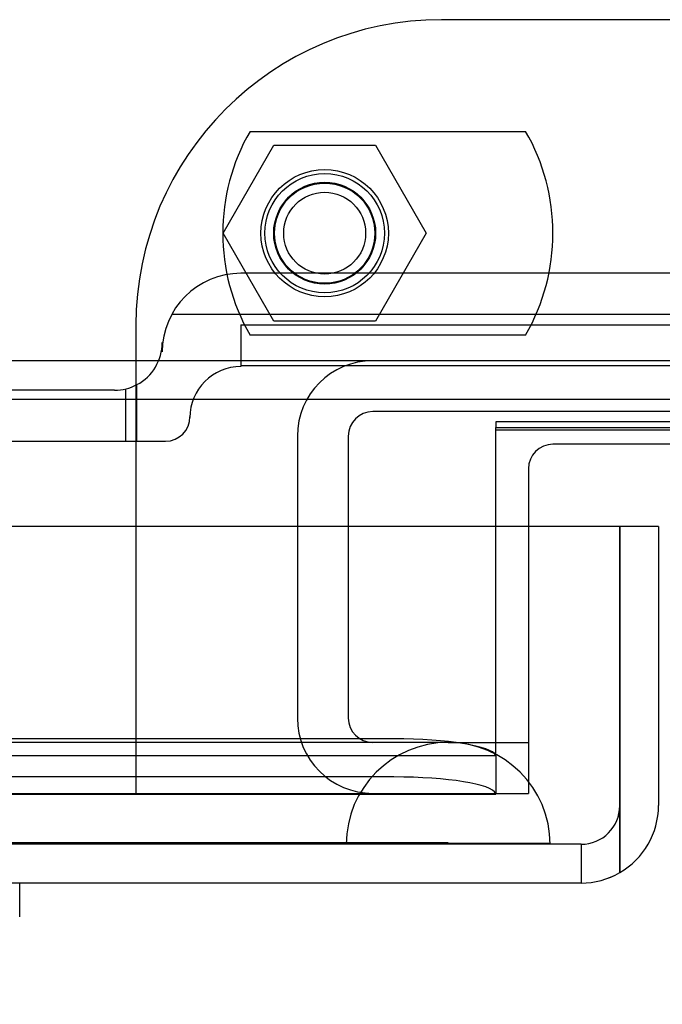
# Model space of a CAD drawing. Header units: inches. Extents: x 1 to 359, y -2 to 239.
# Tile 32 of 53: x 123.45 to 125.03, y 193.45 to 195.86. Entities that reach past the tile are written whole.
import ezdxf
from ezdxf.enums import TextEntityAlignment as Align
from ezdxf.lldxf.tags import DXFTag

# ---------------------------------------------------------------- set-up
doc = ezdxf.new("R2010")
doc.units = ezdxf.units.IN
doc.header["$MEASUREMENT"] = 0
for name, color, linetype in [('COM70098', 7, 'Continuous'), ('COM70220', 7, 'Continuous'), ('COM70739-10', 7, 'Continuous'), ('COM70838', 7, 'Continuous'), ('COM71195-9', 7, 'Continuous'), ('COM71298-4', 7, 'Continuous'), ('COM71299-4', 7, 'Continuous'), ('Default', 7, 'Continuous'), ('GSK87756', 7, 'Continuous'), ('HAN13068', 7, 'Continuous'), ('NTS86070', 7, 'Continuous'), ('SCC180005', 7, 'Continuous')]:
    doc.layers.add(name, color=color, linetype=linetype)
doc.styles.add('SEACAD_Times_New_Roman', font='times.ttf')
tags = doc.linetypes.add('HIDDEN2', pattern=[0.1875, 0.125, -0.0625]).pattern_tags.tags
tags[6:7] = [DXFTag(74, 4), DXFTag(75, 0), DXFTag(340, '0'), DXFTag(46, 0.0), DXFTag(50, 0.0), DXFTag(44, 0.0), DXFTag(45, 0.0)]
tags[4:5] = [DXFTag(74, 4), DXFTag(75, 0), DXFTag(340, '0'), DXFTag(46, 0.0), DXFTag(50, 0.0), DXFTag(44, 0.0), DXFTag(45, 0.0)]
doc.dimstyles.new('HAMMOND_(STH_-_540x360)', dxfattribs={"dimtxt": 2, "dimasz": 2.5, "dimexe": 1, "dimexo": 1, "dimgap": 0.5, "dimtad": 0, "dimtih": 1, "dimtoh": 1, "dimzin": 0, "dimdsep": 46, "dimtxsty": 'SEACAD_Times_New_Roman', "dimblk1": '_SE_FILLED', "dimblk2": '_SE_FILLED', "dimsah": 1, "dimcen": 1, "dimadec": 0, "dimazin": 0, "dimtfac": 0.8, "dimtofl": 0, "dimtmove": 0, "dimatfit": 3, "dimfxl": 1, "dimtolj": 1, "dimtzin": 0, "dimarcsym": 0})

# ---------------------------------------------------------------- blocks, each defined once
blk = doc.blocks.new('SE3')
at = {"layer": 'COM70098', "color": 7, "linetype": 'HIDDEN2'}
for p, q in [((127.9842, 195.8645), (124.4842, 195.8645)), ((123.7342, 195.1145), (123.7342, 193.9655)), ((124.6972, 194.6205), (124.6972, 193.9655)), ((123.7342, 193.9655), (124.6972, 193.9655))]:
    blk.add_line(p, q, dxfattribs=at)
at = {"layer": 'COM70098', "color": 7, "linetype": 'Continuous'}
for p, q in [((127.7112, 194.8225), (124.7572, 194.8225)), ((124.6972, 194.7625), (124.6972, 194.6205))]:
    blk.add_line(p, q, dxfattribs=at)
at = {"layer": 'COM70098', "color": 7, "linetype": 'HIDDEN2'}
blk.add_circle((124.1972, 195.3405), 0.1562, dxfattribs=at)
blk.add_arc((124.4842, 195.1145), 0.75, 90, 180, dxfattribs=at)
at = {"layer": 'COM70098', "color": 7, "linetype": 'Continuous'}
blk.add_arc((124.7572, 194.7625), 0.06, 90, 180, dxfattribs=at)
at = {"layer": 'COM70220', "color": 7, "linetype": 'HIDDEN2'}
for p, q in [((124.2502, 194.0905), (103.7822, 194.0905)), ((124.5002, 194.0905), (124.2502, 194.0905)), ((124.2502, 193.8445), (103.7822, 193.8445)), ((124.2502, 193.8425), (103.7822, 193.8425)), ((124.2502, 193.8415), (103.7822, 193.8415)), ((124.5002, 193.8445), (124.2502, 193.8445)), ((124.7492, 193.8425), (124.2502, 193.8425)), ((124.7492, 193.8415), (124.2502, 193.8415)), ((124.2512, 193.8425), (124.5002, 193.8445)), ((124.2512, 193.8415), (124.2512, 193.8425)), ((124.5002, 193.8445), (124.7492, 193.8425)), ((124.7492, 193.8425), (124.7492, 193.8415))]:
    blk.add_line(p, q, dxfattribs=at)
blk.add_arc((124.5002, 193.8405), 0.25, 0, 180, dxfattribs=at)
at = {"layer": 'COM70739-10', "color": 7, "linetype": 'HIDDEN2'}
for p, q in [((128.1532, 194.9025), (124.3152, 194.9025)), ((124.1302, 194.8425), (124.1302, 194.1505)), ((124.2552, 194.8425), (124.2552, 194.1505)), ((124.5002, 194.0905), (124.6972, 194.0905))]:
    blk.add_line(p, q, dxfattribs=at)
for centre, radius, start, end in [((124.3152, 194.8425), 0.185, 90, 180), ((124.3152, 194.8425), 0.06, 90, 180), ((124.3152, 194.1505), 0.185, 180, 270), ((124.3152, 194.1505), 0.06, 180, 270)]:
    blk.add_arc(centre, radius, start, end, dxfattribs=at)
at = {"layer": 'COM70838', "color": 7, "linetype": 'HIDDEN2'}
for p, q in [((125.1117, 195.242), (123.9917, 195.242)), ((123.8226, 195.142), (125.2367, 195.142)), ((123.9917, 195.1156), (125.1117, 195.1156)), ((123.9917, 195.1156), (123.9917, 195.013)), ((123.7987, 195.049), (123.7987, 195.072)), ((123.9917, 195.0156), (125.2367, 195.0156)), ((123.7367, 194.83), (123.7367, 194.9688)), ((123.6817, 194.955), (123.0233, 194.955)), ((123.7091, 194.83), (123.7091, 194.9583)), ((123.8667, 194.89), (123.8667, 194.888)), ((123.0233, 194.83), (123.7367, 194.83)), ((123.7367, 194.83), (123.8067, 194.83))]:
    blk.add_line(p, q, dxfattribs=at)
for centre, radius, start, end in [((123.9917, 195.049), 0.193, 90, 180), ((123.6817, 195.072), 0.117, 298.0398, 0), ((123.9917, 194.888), 0.125, 90, 180), ((123.6817, 195.072), 0.117, 270, 298.0398), ((123.8067, 194.89), 0.06, 270, 0)]:
    blk.add_arc(centre, radius, start, end, dxfattribs=at)
at = {"layer": 'COM71195-9', "color": 7, "linetype": 'Continuous'}
for p, q in [((124.9212, 194.6205), (103.1113, 194.6205)), ((124.9212, 193.9355), (124.9212, 194.6205)), ((125.0162, 194.6205), (124.9212, 194.6205)), ((124.9212, 194.6205), (124.9212, 193.9355)), ((125.0162, 194.6205), (125.0162, 193.9355)), ((124.9212, 193.9355), (124.9212, 193.771)), ((124.9212, 193.771), (124.9212, 193.9355)), ((124.8262, 193.7455), (103.2062, 193.7455))]:
    blk.add_line(p, q, dxfattribs=at)
at = {"layer": 'COM71195-9', "color": 7, "linetype": 'HIDDEN2'}
for q in [(103.2062, 193.8405), (124.8262, 193.7455)]:
    blk.add_line((124.8262, 193.8405), q, dxfattribs=at)
blk.add_arc((124.8262, 193.9355), 0.095, 270, 0, dxfattribs=at)
at = {"layer": 'COM71195-9', "color": 7, "linetype": 'Continuous'}
for start, end in [(300, 0), (270, 300)]:
    blk.add_arc((124.8262, 193.9355), 0.19, start, end, dxfattribs=at)
at = {"layer": 'COM71195-9', "color": 7, "linetype": 'HIDDEN2'}
blk.add_ellipse((124.8262, 193.9355), major_axis=(0, 0.095), ratio=0.999171, start_param=3.141593, end_param=4.712389, dxfattribs=at)
at = {"layer": 'COM71195-9', "color": 7, "linetype": 'Continuous'}
blk.add_ellipse((124.8262, 193.9355), major_axis=(0, 0.19), ratio=0.999171, start_param=3.141593, end_param=3.665191, dxfattribs=at)
at = {"layer": 'COM71298-4', "color": 7, "linetype": 'HIDDEN2'}
for p, q in [((150.1692, 195.0275), (102.2992, 195.0275)), ((124.6172, 194.1062), (124.6172, 194.6205)), ((124.3672, 194.0993), (103.8292, 194.0993)), ((124.6172, 194.0592), (124.6172, 194.1062)), ((103.5796, 194.0582), (124.6169, 194.0582)), ((124.6166, 194.0589), (124.6169, 194.059)), ((124.6172, 194.0592), (124.6172, 193.9634)), ((124.3672, 194.0058), (103.8292, 194.0058)), ((103.5792, 193.9632), (124.6172, 193.9632)), ((124.6172, 193.9634), (124.6166, 193.9654)), ((124.6172, 193.9632), (124.6172, 193.9634))]:
    blk.add_line(p, q, dxfattribs=at)
at = {"layer": 'COM71298-4', "color": 7, "linetype": 'Continuous'}
for p, q in [((150.1692, 194.9325), (102.2992, 194.9325)), ((124.6172, 194.6205), (124.6172, 194.8637)), ((124.6172, 194.8637), (127.8512, 194.8637))]:
    blk.add_line(p, q, dxfattribs=at)
at = {"layer": 'COM71298-4', "color": 7, "linetype": 'HIDDEN2'}
for centre in [(124.3672, 194.0559), (124.3672, 193.9624)]:
    blk.add_ellipse(centre, major_axis=(0.25, 0), ratio=0.173648, start_param=0.070105, end_param=1.570796, dxfattribs=at)
at = {"layer": 'COM71299-4', "color": 7, "linetype": 'HIDDEN2'}
for p, q in [((124.6172, 194.8773), (124.6172, 194.8637)), ((127.8512, 194.8773), (124.6172, 194.8773)), ((127.8512, 194.8574), (124.6172, 194.8574)), ((103.5792, 193.9655), (123.7342, 193.9655))]:
    blk.add_line(p, q, dxfattribs=at)
at = {"layer": 'GSK87756', "color": 7, "linetype": 'HIDDEN2'}
blk.add_circle((124.1972, 195.3405), 0.125, dxfattribs=at)
at = {"layer": 'HAN13068', "color": 7, "linetype": 'Continuous'}
blk.add_line((123.4491, 193.6626), (123.4491, 193.7455), dxfattribs=at)
at = {"layer": 'NTS86070', "color": 7, "linetype": 'HIDDEN2'}
for p, q in [((124.0142, 195.5905), (124.6902, 195.5905)), ((124.6902, 195.0905), (124.0142, 195.0905))]:
    blk.add_line(p, q, dxfattribs=at)
for radius in [0.1465, 0.125, 0.1005]:
    blk.add_circle((124.1972, 195.3405), radius, dxfattribs=at)
for centre, start, end in [((124.4472, 195.3405), 150, 210), ((124.2572, 195.3405), 330, 30)]:
    blk.add_arc(centre, 0.5, start, end, dxfattribs=at)
at = {"layer": 'SCC180005', "color": 7, "linetype": 'HIDDEN2'}
for p, q in [((123.9478, 195.3405), (124.0725, 195.5565)), ((124.0725, 195.5565), (124.3219, 195.5565)), ((124.3219, 195.5565), (124.4466, 195.3405)), ((124.0725, 195.1245), (123.9478, 195.3405)), ((124.4466, 195.3405), (124.3219, 195.1245)), ((124.3219, 195.1245), (124.0725, 195.1245))]:
    blk.add_line(p, q, dxfattribs=at)
blk.add_circle((124.1972, 195.3405), 0.123, dxfattribs=at)
blk = doc.blocks.new('DMBLK152')
at = {"layer": 'Default', "linetype": 'Continuous', "transparency": 16777216}
for points in [[(105.5162, 188.8419), (105.5162, 189.6753), (103.0162, 189.2586)], [(122.5162, 188.8419), (125.0162, 189.2586), (122.5162, 189.6753)]]:
    blk.add_hatch(color=7, dxfattribs=at).paths.add_polyline_path(points)
at = {"layer": 'Default', "color": 7, "linetype": 'Continuous', "transparency": 16777216}
for p, q in [((125.0162, 193.278), (125.0162, 188.2586)), ((103.0162, 193.2255), (103.0162, 188.2586)), ((103.0162, 189.2586), (109.9039, 189.2586)), ((118.1286, 189.2586), (125.0162, 189.2586))]:
    blk.add_line(p, q, dxfattribs=at)
at = {"layer": 'Default', "color": 7, "linetype": 'Continuous', "transparency": 16777216, "style": 'SEACAD_Times_New_Roman'}
for s, p in [('22.00', (110.6039, 190.2586)), ('DOO', (110.8172, 187.2586))]:
    blk.add_text(s, height=2, dxfattribs=at).set_placement(p, align=Align.TOP_LEFT)
blk = doc.blocks.new('_SE_FILLED')
at = {"color": 0}
blk.add_line((0, 0), (-1, 0), dxfattribs=at)
blk.add_solid([(0, 0), (-1, -0.1665), (-1, 0.1665), (0, 0)], dxfattribs=at)

msp = doc.modelspace()

# ---------------------------------------------------------------- block references
at = {"layer": 'Default'}
msp.add_blockref('SE3', (0, 0), dxfattribs=at)

# ---------------------------------------------------------------- dimensions: what is measured, and where the dimension line sits
at = {"layer": 'Default', "color": 7, "linetype": 'Continuous'}
dim = msp.add_linear_dim(base=(103.0162, 189.2586), p1=(103.0162, 194.2255), p2=(125.0162, 194.278), angle=0.1367, text='\\A1;<>\\PDOO', dimstyle='HAMMOND_(STH_-_540x360)', dxfattribs=at)
dim.commit()
dim.dimension.update_dxf_attribs({"geometry": 'DMBLK152', "text_midpoint": (114.0162, 189.2586), "dimtype": 161})

doc.saveas('drawing.dxf')
